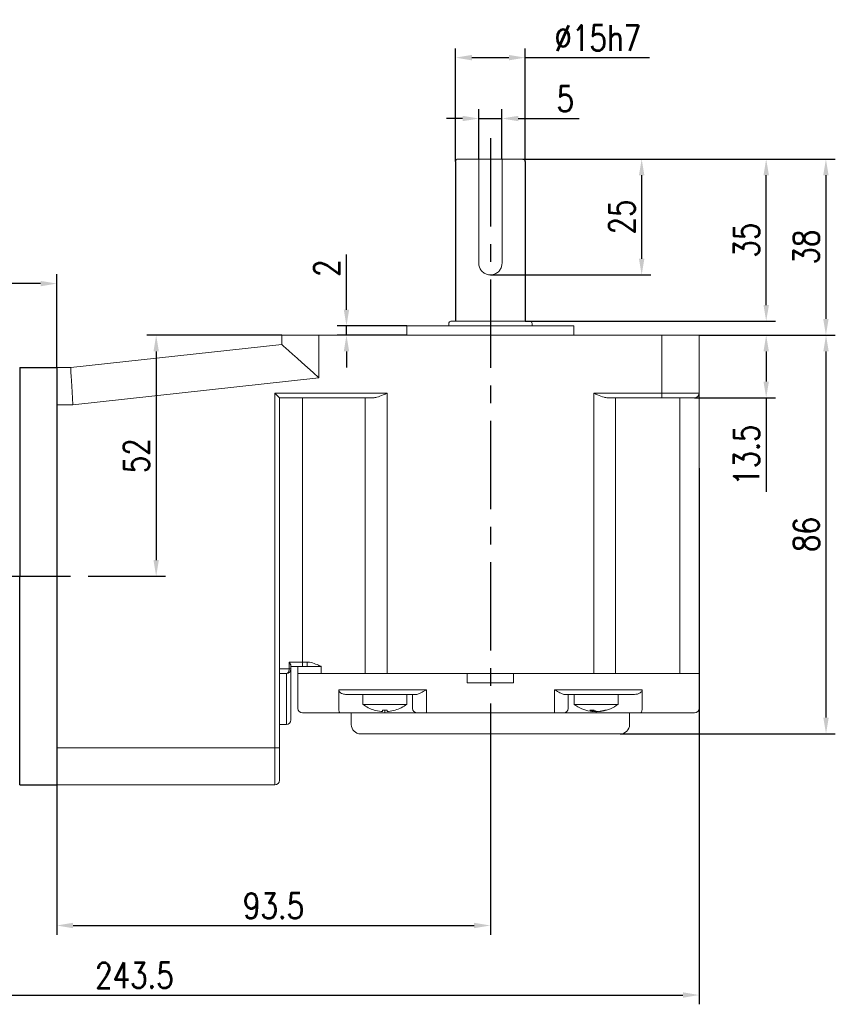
# Model space of a CAD drawing. Header units: inches. Extents: x 837 to 6223, y -2862 to 3098.
# Tile 86 of 139: x 2664 to 2840, y 2539 to 2751. Entities that reach past the tile are written whole.
import ezdxf

# ---------------------------------------------------------------- set-up
doc = ezdxf.new("R2010")
doc.units = ezdxf.units.IN
doc.header["$LTSCALE"] = 10
doc.header["$MEASUREMENT"] = 0
doc.linetypes.add('CENTER', pattern=[10.16, 6.35, -1.27, 1.27, -1.27])
for name, color, linetype in [('1轮廓实线层', 7, 'Continuous'), ('3中心线层', 1, 'CENTER'), ('6文字层', 3, 'Continuous'), ('7标注层', 4, 'Continuous')]:
    doc.layers.add(name, color=color, linetype=linetype)
doc.styles.add('PC_TEXTSTYLE', font='isocp.shx', dxfattribs={"width": 0.8, "bigfont": 'HZFS.SHX'})
doc.styles.add('TH_GBDIM', font='romans.shx', dxfattribs={"width": 0.8, "bigfont": 'gbcbig.shx'})
doc.dimstyles.new('TH_GBDIM', dxfattribs={"dimtxt": 3.5, "dimasz": 2.5, "dimexe": 2, "dimexo": 0, "dimgap": 1, "dimtad": 1, "dimdec": 4, "dimdsep": 46, "dimtxsty": 'TH_GBDIM', "dimcen": 0.09, "dimclrd": 4, "dimclre": 4, "dimclrt": 3, "dimadec": 0, "dimazin": 0, "dimtfac": 1, "dimtdec": 4, "dimtmove": 0, "dimatfit": 3, "dimfxl": 1, "dimtzin": 0, "dimarcsym": 0})

# ---------------------------------------------------------------- blocks, each defined once
blk = doc.blocks.new('*D254')
at = {"layer": '7标注层', "color": 4, "lineweight": -2, "transparency": 16777216}
for p, q in [((2566.95, 2659.81), (2566.95, 2539.02)), ((2810.45, 2654.65), (2810.45, 2539.02)), ((2570.45, 2541.02), (2806.95, 2541.02))]:
    blk.add_line(p, q, dxfattribs=at)
at = {"layer": '7标注层', "color": 4, "transparency": 16777216}
for points in [[(2570.45, 2541.61), (2570.45, 2540.44), (2566.95, 2541.02)], [(2806.95, 2541.61), (2806.95, 2540.44), (2810.45, 2541.02)]]:
    blk.add_solid(points, dxfattribs=at)
at = {"layer": 'Defpoints', "color": 0, "transparency": 16777216}
for p in [(2566.95, 2659.81), (2810.45, 2654.65), (2810.45, 2541.02)]:
    blk.add_point(p, dxfattribs=at)
at = {"layer": '7标注层', "color": 3, "transparency": 16777216, "insert": (2688.7, 2545.27), "char_height": 5.5, "attachment_point": 5, "style": 'TH_GBDIM'}
blk.add_mtext('243.5', dxfattribs=at)
blk = doc.blocks.new('*D271')
at = {"layer": '7标注层', "color": 4, "lineweight": -2, "transparency": 16777216}
for p, q in [((2566.95, 2667.33), (2566.95, 2696.5)), ((2671.95, 2676.37), (2671.95, 2696.5)), ((2668.45, 2694.5), (2570.45, 2694.5))]:
    blk.add_line(p, q, dxfattribs=at)
at = {"layer": '7标注层', "color": 4, "transparency": 16777216}
for points in [[(2570.45, 2695.08), (2570.45, 2693.91), (2566.95, 2694.5)], [(2668.45, 2695.08), (2668.45, 2693.91), (2671.95, 2694.5)]]:
    blk.add_solid(points, dxfattribs=at)
at = {"layer": 'Defpoints', "color": 0, "transparency": 16777216}
for p in [(2566.95, 2694.5), (2671.95, 2676.37), (2566.95, 2667.33)]:
    blk.add_point(p, dxfattribs=at)
at = {"layer": '7标注层', "color": 3, "transparency": 16777216, "insert": (2619.45, 2698.75), "char_height": 5.5, "attachment_point": 5, "style": 'TH_GBDIM'}
blk.add_mtext('105', dxfattribs=at)
blk = doc.blocks.new('*D247')
at = {"layer": '7标注层', "color": 4, "lineweight": -2, "transparency": 16777216}
for p, q in [((2765.45, 2594.32), (2765.45, 2554.02)), ((2671.95, 2586.37), (2671.95, 2554.02)), ((2675.45, 2556.02), (2761.95, 2556.02))]:
    blk.add_line(p, q, dxfattribs=at)
at = {"layer": '7标注层', "color": 4, "transparency": 16777216}
for points in [[(2675.45, 2556.61), (2675.45, 2555.44), (2671.95, 2556.02)], [(2761.95, 2556.61), (2761.95, 2555.44), (2765.45, 2556.02)]]:
    blk.add_solid(points, dxfattribs=at)
at = {"layer": 'Defpoints', "color": 0, "transparency": 16777216}
for p in [(2765.45, 2594.32), (2671.95, 2586.37), (2765.45, 2556.02)]:
    blk.add_point(p, dxfattribs=at)
at = {"layer": '7标注层', "color": 3, "transparency": 16777216, "insert": (2718.7, 2560.27), "char_height": 5.5, "attachment_point": 5, "style": 'TH_GBDIM'}
blk.add_mtext('93.5', dxfattribs=at)
blk = doc.blocks.new('*D255')
at = {"layer": '7标注层', "color": 4, "lineweight": -2, "transparency": 16777216}
for p, q in [((2810.45, 2683.37), (2826.92, 2683.37)), ((2824.92, 2679.87), (2824.92, 2673.37)), ((2809.45, 2669.87), (2826.92, 2669.87)), ((2824.92, 2669.87), (2824.92, 2649.58))]:
    blk.add_line(p, q, dxfattribs=at)
at = {"layer": '7标注层', "color": 4, "transparency": 16777216}
for points in [[(2824.34, 2679.87), (2825.51, 2679.87), (2824.92, 2683.37)], [(2824.34, 2673.37), (2825.51, 2673.37), (2824.92, 2669.87)]]:
    blk.add_solid(points, dxfattribs=at)
at = {"layer": 'Defpoints', "color": 0, "transparency": 16777216}
for p in [(2810.45, 2683.37), (2824.92, 2683.37), (2809.45, 2669.87)]:
    blk.add_point(p, dxfattribs=at)
at = {"layer": '7标注层', "color": 3, "transparency": 16777216, "insert": (2820.67, 2657.47), "char_height": 5.5, "attachment_point": 5, "rotation": 90, "style": 'TH_GBDIM'}
blk.add_mtext('13.5', dxfattribs=at)
blk = doc.blocks.new('*D256')
at = {"layer": '7标注层', "color": 4, "lineweight": -2, "transparency": 16777216}
for p, q in [((2810.45, 2683.37), (2839.82, 2683.37)), ((2837.82, 2600.87), (2837.82, 2679.87)), ((2793.45, 2597.37), (2839.82, 2597.37))]:
    blk.add_line(p, q, dxfattribs=at)
at = {"layer": '7标注层', "color": 4, "transparency": 16777216}
for points in [[(2837.24, 2679.87), (2838.41, 2679.87), (2837.82, 2683.37)], [(2837.24, 2600.87), (2838.41, 2600.87), (2837.82, 2597.37)]]:
    blk.add_solid(points, dxfattribs=at)
at = {"layer": 'Defpoints', "color": 0, "transparency": 16777216}
for p in [(2810.45, 2683.37), (2837.82, 2683.37), (2793.45, 2597.37)]:
    blk.add_point(p, dxfattribs=at)
at = {"layer": '7标注层', "color": 3, "transparency": 16777216, "insert": (2833.57, 2640.37), "char_height": 5.5, "attachment_point": 5, "rotation": 90, "style": 'TH_GBDIM'}
blk.add_mtext('86', dxfattribs=at)
blk = doc.blocks.new('*D257')
at = {"layer": '7标注层', "color": 4, "lineweight": -2, "transparency": 16777216}
for p, q in [((2757.95, 2720.87), (2757.95, 2745.24)), ((2772.95, 2720.87), (2772.95, 2745.24)), ((2761.45, 2743.24), (2769.45, 2743.24)), ((2772.95, 2743.24), (2799.73, 2743.24))]:
    blk.add_line(p, q, dxfattribs=at)
at = {"layer": '7标注层', "color": 4, "transparency": 16777216}
for points in [[(2761.45, 2743.83), (2761.45, 2742.66), (2757.95, 2743.24)], [(2769.45, 2743.83), (2769.45, 2742.66), (2772.95, 2743.24)]]:
    blk.add_solid(points, dxfattribs=at)
at = {"layer": 'Defpoints', "color": 0, "transparency": 16777216}
for p in [(2772.95, 2743.24), (2757.95, 2720.87), (2772.95, 2720.87)]:
    blk.add_point(p, dxfattribs=at)
at = {"layer": '7标注层', "color": 3, "transparency": 16777216, "insert": (2788.59, 2747.49), "char_height": 5.5, "attachment_point": 5, "style": 'TH_GBDIM'}
blk.add_mtext('{%%c15}{}{h7}', dxfattribs=at)
blk = doc.blocks.new('*D258')
at = {"layer": '7标注层', "color": 4, "lineweight": -2, "transparency": 16777216}
for p, q in [((2772.45, 2721.37), (2800.07, 2721.37)), ((2798.07, 2699.87), (2798.07, 2717.87)), ((2765.45, 2696.37), (2800.07, 2696.37))]:
    blk.add_line(p, q, dxfattribs=at)
at = {"layer": '7标注层', "color": 4, "transparency": 16777216}
for points in [[(2797.49, 2717.87), (2798.66, 2717.87), (2798.07, 2721.37)], [(2797.49, 2699.87), (2798.66, 2699.87), (2798.07, 2696.37)]]:
    blk.add_solid(points, dxfattribs=at)
at = {"layer": 'Defpoints', "color": 0, "transparency": 16777216}
for p in [(2772.45, 2721.37), (2798.07, 2721.37), (2765.45, 2696.37)]:
    blk.add_point(p, dxfattribs=at)
at = {"layer": '7标注层', "color": 3, "transparency": 16777216, "insert": (2793.82, 2708.87), "char_height": 5.5, "attachment_point": 5, "rotation": 90, "style": 'TH_GBDIM'}
blk.add_mtext('{25}{}{}', dxfattribs=at)
blk = doc.blocks.new('*D248')
at = {"layer": '7标注层', "color": 4, "lineweight": -2, "transparency": 16777216}
for p, q in [((2777.52, 2721.37), (2839.8, 2721.37)), ((2837.8, 2717.87), (2837.8, 2686.87)), ((2810.45, 2683.37), (2839.8, 2683.37))]:
    blk.add_line(p, q, dxfattribs=at)
at = {"layer": '7标注层', "color": 4, "transparency": 16777216}
for points in [[(2837.22, 2717.87), (2838.38, 2717.87), (2837.8, 2721.37)], [(2837.22, 2686.87), (2838.38, 2686.87), (2837.8, 2683.37)]]:
    blk.add_solid(points, dxfattribs=at)
at = {"layer": 'Defpoints', "color": 0, "transparency": 16777216}
for p in [(2777.52, 2721.37), (2810.45, 2683.37), (2837.8, 2683.37)]:
    blk.add_point(p, dxfattribs=at)
at = {"layer": '7标注层', "color": 3, "transparency": 16777216, "insert": (2833.55, 2702.37), "char_height": 5.5, "attachment_point": 5, "rotation": 90, "style": 'TH_GBDIM'}
blk.add_mtext('38', dxfattribs=at)
blk = doc.blocks.new('*D259')
at = {"layer": '7标注层', "color": 4, "lineweight": -2, "transparency": 16777216}
for p, q in [((2734.42, 2688.87), (2734.42, 2700.8)), ((2747.45, 2685.37), (2732.42, 2685.37)), ((2734.42, 2683.37), (2734.42, 2685.37)), ((2747.45, 2683.37), (2732.42, 2683.37)), ((2734.42, 2679.87), (2734.42, 2676.37))]:
    blk.add_line(p, q, dxfattribs=at)
at = {"layer": '7标注层', "color": 4, "transparency": 16777216}
for points in [[(2733.83, 2688.87), (2735, 2688.87), (2734.42, 2685.37)], [(2733.83, 2679.87), (2735, 2679.87), (2734.42, 2683.37)]]:
    blk.add_solid(points, dxfattribs=at)
at = {"layer": 'Defpoints', "color": 0, "transparency": 16777216}
for p in [(2747.45, 2685.37), (2734.42, 2683.37), (2747.45, 2683.37)]:
    blk.add_point(p, dxfattribs=at)
at = {"layer": '7标注层', "color": 3, "transparency": 16777216, "insert": (2730.17, 2697.84), "char_height": 5.5, "attachment_point": 5, "rotation": 90, "style": 'TH_GBDIM'}
blk.add_mtext('2', dxfattribs=at)
blk = doc.blocks.new('*D264')
at = {"layer": '7标注层', "color": 4, "lineweight": -2, "transparency": 16777216}
for p, q in [((2762.95, 2721.37), (2762.95, 2732.11)), ((2767.95, 2721.37), (2767.95, 2732.11)), ((2759.45, 2730.11), (2755.95, 2730.11)), ((2762.95, 2730.11), (2767.95, 2730.11)), ((2771.45, 2730.11), (2784.56, 2730.11))]:
    blk.add_line(p, q, dxfattribs=at)
at = {"layer": '7标注层', "color": 4, "transparency": 16777216}
for points in [[(2759.45, 2730.69), (2759.45, 2729.53), (2762.95, 2730.11)], [(2771.45, 2730.69), (2771.45, 2729.53), (2767.95, 2730.11)]]:
    blk.add_solid(points, dxfattribs=at)
at = {"layer": 'Defpoints', "color": 0, "transparency": 16777216}
for p in [(2767.95, 2730.11), (2762.95, 2721.37), (2767.95, 2721.37)]:
    blk.add_point(p, dxfattribs=at)
at = {"layer": '7标注层', "color": 3, "transparency": 16777216, "insert": (2781.6, 2734.36), "char_height": 5.5, "attachment_point": 5, "style": 'TH_GBDIM'}
blk.add_mtext('5', dxfattribs=at)
blk = doc.blocks.new('*D265')
at = {"layer": '7标注层', "color": 4, "lineweight": -2, "transparency": 16777216}
for p, q in [((2720.45, 2683.37), (2691.38, 2683.37)), ((2693.38, 2679.87), (2693.38, 2634.87)), ((2680.78, 2631.37), (2695.38, 2631.37))]:
    blk.add_line(p, q, dxfattribs=at)
at = {"layer": '7标注层', "color": 4, "transparency": 16777216}
for points in [[(2692.8, 2679.87), (2693.97, 2679.87), (2693.38, 2683.37)], [(2692.8, 2634.87), (2693.97, 2634.87), (2693.38, 2631.37)]]:
    blk.add_solid(points, dxfattribs=at)
at = {"layer": 'Defpoints', "color": 0, "transparency": 16777216}
for p in [(2720.45, 2683.37), (2680.78, 2631.37), (2693.38, 2631.37)]:
    blk.add_point(p, dxfattribs=at)
at = {"layer": '7标注层', "color": 3, "transparency": 16777216, "insert": (2689.13, 2657.37), "char_height": 5.5, "attachment_point": 5, "rotation": 90, "style": 'TH_GBDIM'}
blk.add_mtext('52', dxfattribs=at)
blk = doc.blocks.new('*D249')
at = {"layer": '7标注层', "color": 4, "lineweight": -2, "transparency": 16777216}
for p, q in [((2772.45, 2721.37), (2826.92, 2721.37)), ((2824.92, 2689.87), (2824.92, 2717.87)), ((2772.95, 2686.37), (2826.92, 2686.37))]:
    blk.add_line(p, q, dxfattribs=at)
at = {"layer": '7标注层', "color": 4, "transparency": 16777216}
for points in [[(2824.34, 2717.87), (2825.51, 2717.87), (2824.92, 2721.37)], [(2824.34, 2689.87), (2825.51, 2689.87), (2824.92, 2686.37)]]:
    blk.add_solid(points, dxfattribs=at)
at = {"layer": 'Defpoints', "color": 0, "transparency": 16777216}
for p in [(2772.45, 2721.37), (2824.92, 2721.37), (2772.95, 2686.37)]:
    blk.add_point(p, dxfattribs=at)
at = {"layer": '7标注层', "color": 3, "transparency": 16777216, "insert": (2820.67, 2703.87), "char_height": 5.5, "attachment_point": 5, "rotation": 90, "style": 'TH_GBDIM'}
blk.add_mtext('35', dxfattribs=at)

msp = doc.modelspace()

# ---------------------------------------------------------------- linework, layer by layer
at = {"color": 7, "linetype": 'Continuous', "lineweight": 15}
for p, q in [((2758.45414, 2721.36512), (2762.95414, 2721.36512)), ((2767.95414, 2721.36512), (2762.95414, 2721.36512)), ((2767.95414, 2721.36512), (2772.45414, 2721.36512)), ((2762.95414, 2698.86512), (2762.95414, 2720.86512)), ((2767.95414, 2720.86512), (2767.95414, 2698.86512)), ((2747.45414, 2685.36512), (2765.45414, 2685.36512)), ((2756.95414, 2686.36512), (2773.95414, 2686.36512)), ((2765.45414, 2685.36512), (2783.45414, 2685.36512)), ((2720.45414, 2681.36512), (2720.45414, 2683.36512)), ((2720.45414, 2683.36512), (2728.45414, 2683.36512)), ((2728.45414, 2683.36512), (2728.45414, 2674.19608)), ((2728.45414, 2683.36512), (2802.45414, 2683.36512)), ((2802.45414, 2670.86512), (2802.45414, 2683.36512)), ((2802.45414, 2683.36512), (2810.45414, 2683.36512)), ((2810.45414, 2683.36512), (2810.45414, 2670.86512)), ((2674.95414, 2676.36512), (2720.45414, 2681.36512)), ((2671.95414, 2676.36512), (2674.95414, 2676.36512)), ((2728.45414, 2674.19608), (2675.39238, 2668.36512)), ((2718.95414, 2670.86512), (2743.1626, 2670.86512)), ((2718.95414, 2594.36512), (2718.95414, 2670.86512)), ((2719.95414, 2669.86512), (2718.95414, 2670.86512)), ((2743.1626, 2670.86512), (2743.1626, 2610.36512)), ((2787.74569, 2670.86512), (2802.45414, 2670.86512)), ((2787.74569, 2610.36512), (2787.74569, 2670.86512)), ((2802.45414, 2670.86512), (2802.45414, 2669.86512)), ((2802.45414, 2670.86512), (2810.45414, 2670.86512)), ((2810.45414, 2670.86512), (2810.45414, 2610.36512)), ((2675.39238, 2668.36512), (2671.95414, 2668.36512)), ((2719.95414, 2669.86512), (2719.95414, 2594.36512)), ((2740.1626, 2669.86512), (2719.95414, 2669.86512)), ((2724.95414, 2669.86512), (2724.95414, 2612.86512)), ((2738.46413, 2610.36512), (2738.46413, 2669.86512)), ((2802.45414, 2669.86512), (2790.74569, 2669.86512)), ((2792.44415, 2669.86512), (2792.44415, 2610.36512)), ((2809.45414, 2669.86512), (2802.45414, 2669.86512)), ((2806.32238, 2610.36512), (2806.32238, 2669.86512)), ((2722.03748, 2612.86512), (2724.95414, 2612.86512)), ((2722.03748, 2611.36512), (2722.03748, 2612.86512)), ((2724.95414, 2612.86512), (2724.95414, 2611.86512)), ((2724.95414, 2612.86512), (2725.95414, 2612.86512)), ((2725.95414, 2612.86512), (2725.95414, 2611.86512)), ((2719.95414, 2611.36512), (2722.03748, 2611.36512)), ((2722.03748, 2611.36512), (2722.45414, 2611.36512)), ((2722.45414, 2612.01265), (2722.45414, 2611.36512)), ((2724.95414, 2611.86512), (2722.45414, 2611.86512)), ((2722.45414, 2611.36512), (2722.45414, 2600.36512)), ((2723.95414, 2611.86512), (2723.95414, 2610.36512)), ((2725.95414, 2611.86512), (2724.95414, 2611.86512)), ((2725.95414, 2611.86512), (2728.61796, 2611.86512)), ((2728.61796, 2611.86512), (2728.95414, 2611.86512)), ((2728.95414, 2611.9713), (2728.95414, 2610.36512)), ((2721.45414, 2610.36512), (2719.95414, 2610.36512)), ((2721.45414, 2599.36512), (2721.45414, 2610.36512)), ((2723.95414, 2602.86512), (2723.95414, 2610.36512)), ((2723.95414, 2610.36512), (2728.84632, 2610.36512)), ((2728.84632, 2610.36512), (2735.73228, 2610.36512)), ((2735.73228, 2610.36512), (2728.95414, 2610.36512)), ((2738.46413, 2610.36512), (2735.73228, 2610.36512)), ((2738.46413, 2610.36512), (2735.73228, 2610.36512)), ((2738.46413, 2610.36512), (2743.1626, 2610.36512)), ((2738.46413, 2610.36512), (2743.1626, 2610.36512)), ((2760.45414, 2610.36512), (2743.1626, 2610.36512)), ((2743.1626, 2610.36512), (2787.74569, 2610.36512)), ((2760.45414, 2610.36512), (2760.45414, 2608.36512)), ((2770.45414, 2608.36512), (2760.45414, 2608.36512)), ((2770.45414, 2608.36512), (2770.45414, 2610.36512)), ((2787.74569, 2610.36512), (2770.45414, 2610.36512)), ((2787.74569, 2610.36512), (2792.44415, 2610.36512)), ((2787.74569, 2610.36512), (2792.44415, 2610.36512)), ((2795.176, 2610.36512), (2792.44415, 2610.36512)), ((2795.176, 2610.36512), (2792.44415, 2610.36512)), ((2795.176, 2610.36512), (2800.92133, 2610.36512)), ((2800.92133, 2610.36512), (2795.176, 2610.36512)), ((2806.32238, 2610.36512), (2800.92133, 2610.36512)), ((2806.32238, 2610.36512), (2800.92133, 2610.36512)), ((2806.32238, 2610.36512), (2810.45414, 2610.36512)), ((2806.32238, 2610.36512), (2810.45414, 2610.36512)), ((2810.45414, 2610.36512), (2810.45414, 2602.86512)), ((2732.74859, 2606.86512), (2735.73228, 2606.86512)), ((2732.74859, 2602.86512), (2732.74859, 2606.86512)), ((2735.73228, 2606.86512), (2738.46413, 2606.86512)), ((2738.46413, 2606.86512), (2743.1626, 2606.86512)), ((2743.1626, 2606.86512), (2751.66761, 2606.86512)), ((2751.66761, 2606.86512), (2751.66761, 2602.86512)), ((2779.24067, 2606.86512), (2787.74569, 2606.86512)), ((2779.24067, 2602.86512), (2779.24067, 2606.86512)), ((2787.74569, 2606.86512), (2792.44415, 2606.86512)), ((2792.44415, 2606.86512), (2795.176, 2606.86512)), ((2795.176, 2606.86512), (2798.15969, 2606.86512)), ((2798.15969, 2606.86512), (2798.15969, 2602.86512)), ((2736.67198, 2605.86512), (2734.38688, 2605.86512)), ((2738.12546, 2605.86512), (2736.67198, 2605.86512)), ((2738.12546, 2605.86512), (2738.29482, 2605.86512)), ((2739.40383, 2605.86512), (2738.29482, 2605.86512)), ((2743.1626, 2605.86512), (2739.40383, 2605.86512)), ((2749.43155, 2605.86512), (2743.1626, 2605.86512)), ((2748.66761, 2602.86512), (2748.66761, 2605.86512)), ((2787.74569, 2605.86512), (2781.47674, 2605.86512)), ((2782.24067, 2605.86512), (2782.24067, 2602.86512)), ((2791.50446, 2605.86512), (2787.74569, 2605.86512)), ((2792.61346, 2605.86512), (2791.50446, 2605.86512)), ((2792.61346, 2605.86512), (2792.78282, 2605.86512)), ((2794.23631, 2605.86512), (2792.78282, 2605.86512)), ((2796.52141, 2605.86512), (2794.23631, 2605.86512)), ((2737.91761, 2603.72792), (2747.41761, 2603.72792)), ((2740.41375, 2602.50483), (2740.40602, 2602.49145)), ((2742.17761, 2602.21931), (2742.17761, 2602.50483)), ((2742.66761, 2602.49145), (2742.66761, 2601.86512)), ((2743.15761, 2602.50483), (2743.15761, 2602.21931)), ((2751.66761, 2602.86512), (2751.66761, 2601.86512)), ((2779.24067, 2602.86512), (2779.24067, 2601.86512)), ((2783.49067, 2603.72792), (2792.99067, 2603.72792)), ((2787.48614, 2602.21931), (2787.48614, 2602.49222)), ((2787.69764, 2602.21931), (2787.69764, 2602.49809)), ((2788.08946, 2602.33842), (2788.08946, 2602.21931)), ((2788.24067, 2602.26871), (2788.24067, 2601.86512)), ((2789.15791, 2602.27005), (2789.15791, 2602.21931)), ((2728.86788, 2601.86512), (2724.95414, 2601.86512)), ((2733.03305, 2601.86512), (2728.86788, 2601.86512)), ((2742.66761, 2601.86512), (2733.03305, 2601.86512)), ((2749.66761, 2601.86512), (2742.66761, 2601.86512)), ((2751.66761, 2601.86512), (2749.66761, 2601.86512)), ((2779.24067, 2601.86512), (2751.66761, 2601.86512)), ((2781.24067, 2601.86512), (2779.24067, 2601.86512)), ((2788.24067, 2601.86512), (2781.24067, 2601.86512)), ((2797.87523, 2601.86512), (2788.24067, 2601.86512)), ((2800.74768, 2601.86512), (2797.87523, 2601.86512)), ((2806.14874, 2601.86512), (2800.74768, 2601.86512)), ((2809.45414, 2601.86512), (2806.14874, 2601.86512)), ((2719.95414, 2599.36512), (2721.45414, 2599.36512)), ((2793.45414, 2597.36512), (2737.45414, 2597.36512)), ((2671.95414, 2594.36512), (2718.95414, 2594.36512)), ((2718.95414, 2586.36512), (2718.95414, 2594.36512)), ((2719.95414, 2594.36512), (2718.95414, 2594.36512)), ((2719.95414, 2594.36512), (2719.95414, 2587.36512)), ((2718.95414, 2586.36512), (2671.95414, 2586.36512))]:
    msp.add_line(p, q, dxfattribs=at)
for p, q in [((2757.95414, 2720.86512), (2757.95414, 2686.36512)), ((2772.95414, 2720.86512), (2772.95414, 2686.36512)), ((2663.95414, 2676.36512), (2671.95414, 2676.36512)), ((2663.95414, 2676.36512), (2663.95414, 2676.36213)), ((2663.95414, 2676.36512), (2663.95414, 2631.36512)), ((2663.95414, 2586.36512), (2663.95414, 2631.36512)), ((2663.95414, 2586.36512), (2663.95414, 2586.36811)), ((2663.95414, 2586.36512), (2671.95414, 2586.36512)), ((2663.95414, 2586.36512), (2671.95414, 2586.36512))]:
    msp.add_line(p, q)
at = {"color": 7, "linetype": 'Continuous', "lineweight": 15, "flags": 128}
for points in [[(2720.45414, 2681.36512), (2720.55263, 2681.27685), (2720.84569, 2681.01424), (2721.32609, 2680.58374), (2721.98201, 2679.99595), (2722.79729, 2679.26535), (2723.75186, 2678.40993), (2724.82222, 2677.45075), (2725.98201, 2676.41144), (2727.20267, 2675.31757), (2728.45414, 2674.19608)], [(2674.95414, 2676.36512), (2674.9608, 2676.24358), (2674.98057, 2675.88266), (2675.01286, 2675.29332), (2675.05667, 2674.49347), (2675.11069, 2673.50742), (2675.17326, 2672.36512), (2675.2425, 2671.10128), (2675.31628, 2669.7543), (2675.39238, 2668.36512)], [(2722.03748, 2611.36512), (2722.02627, 2611.17003), (2721.99307, 2610.98244), (2721.93917, 2610.80955), (2721.86662, 2610.65801), (2721.77822, 2610.53365), (2721.67737, 2610.44124), (2721.56794, 2610.38433), (2721.45414, 2610.36512)], [(2728.68459, 2611.99951), (2728.67623, 2611.98265), (2728.66787, 2611.96579), (2728.65952, 2611.94895), (2728.65118, 2611.93213), (2728.64285, 2611.91532), (2728.63454, 2611.89855), (2728.62624, 2611.88181), (2728.61796, 2611.86512)], [(2744.92148, 2602.50483), (2744.92486, 2602.49898), (2744.92727, 2602.4948), (2744.92872, 2602.49228), (2744.92921, 2602.49145)], [(2787.69764, 2602.21931), (2787.52614, 2602.23996), (2787.50887, 2602.24228)]]:
    msp.add_lwpolyline(points, dxfattribs=at)
at = {"color": 7, "linetype": 'Continuous', "lineweight": 15}
for centre, radius, start, end in [((2758.45414, 2720.86512), 0.5, 90, 180), ((2772.45414, 2720.86512), 0.5, 0, 90), ((2756.95414, 2685.86512), 0.5, 90, 180), ((2773.95414, 2685.86512), 0.5, 0, 90), ((2809.45414, 2670.86512), 1, 270, 0), ((2721.45414, 2611.36512), 1, 270, 0), ((2724.95414, 2602.86512), 1, 180, 270), ((2742.66761, 2610.16512), 8, 233.5764264, 253.5786384), ((2742.66761, 2610.16512), 7.98498, 253.6046715, 264.3221101), ((2742.66761, 2611.46879), 8.97734, 266.8711338, 273.1288662), ((2742.66761, 2610.16512), 7.98498, 275.6778899, 286.3953285), ((2742.66761, 2610.16512), 8, 286.4213616, 306.4235736), ((2749.66761, 2602.86512), 1, 180, 270), ((2781.24067, 2602.86512), 1, 270, 0), ((2788.24067, 2610.16512), 8, 233.5764264, 260.7696774), ((2787.38003, 2610.16069), 7.66924, 266.6147021, 273.3852979), ((2787.90682, 2603.73285), 1.57091, 231.4185781, 254.4667605), ((2788.05438, 2609.01595), 6.83583, 260.7658585, 263.8616047), ((2788.81257, 2603.73285), 1.57091, 231.4185781, 254.4667605), ((2787.7522, 2603.50793), 1.33202, 284.6667544, 291.513204), ((2788.04513, 2609.0673), 6.8877, 276.1556513, 287.6774585), ((2788.41935, 2609.0673), 6.8877, 276.1556513, 287.6774585), ((2788.24067, 2610.16512), 8, 279.2303226, 306.4235736), ((2790.32375, 2603.80551), 1.31407, 261.8139856, 278.1860144), ((2809.45414, 2602.86512), 1, 270, 0), ((2721.45414, 2600.36512), 1, 270, 0), ((2737.45414, 2599.36512), 2, 180, 270), ((2793.45414, 2599.36512), 2, 270, 0), ((2718.95414, 2587.36512), 1, 270, 0)]:
    msp.add_arc(centre, radius, start, end, dxfattribs=at)
for points, knots in [([(2762.95414, 2721.36512), (2762.95414, 2721.35907), (2762.95414, 2721.34697), (2762.95414, 2721.25143), (2762.95414, 2721.11281), (2762.95414, 2720.97459), (2762.95414, 2720.8915), (2762.95414, 2720.86512)], [0, 0, 0, 0, 0.233369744, 0.467050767, 0.691530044, 0.902046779, 1, 1, 1, 1]), ([(2767.95414, 2720.86512), (2767.95414, 2720.91891), (2767.95414, 2721.02646), (2767.95414, 2721.17053), (2767.95414, 2721.2833), (2767.95414, 2721.35306), (2767.95414, 2721.3613), (2767.95414, 2721.36512)], [0, 0, 0, 0, 0.198786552, 0.397408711, 0.600670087, 0.815045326, 1, 1, 1, 1]), ([(2767.95414, 2698.86512), (2767.92808, 2698.59284), (2767.876, 2698.04866), (2767.47189, 2697.31864), (2766.86465, 2696.74256), (2766.08174, 2696.39498), (2765.23582, 2696.32914), (2764.43542, 2696.53479), (2763.74269, 2696.98083), (2763.22148, 2697.63997), (2762.98058, 2698.31436), (2762.96047, 2698.73322), (2762.95414, 2698.86512)], [0, 0, 0, 0, 0.103244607, 0.206344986, 0.313119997, 0.422625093, 0.528289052, 0.629840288, 0.732767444, 0.840539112, 0.949782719, 1, 1, 1, 1]), ([(2743.1626, 2670.86512), (2743.15829, 2670.86319), (2742.88049, 2670.73893), (2742.13802, 2670.41172), (2741.10982, 2669.97597), (2740.42325, 2669.89562), (2740.1626, 2669.86512)], [0, 0, 0, 0, 0.004181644, 0.26994157, 0.72284205, 1, 1, 1, 1]), ([(2790.74569, 2669.86512), (2790.48503, 2669.89562), (2789.79846, 2669.97597), (2788.77027, 2670.41174), (2788.02778, 2670.73892), (2787.74999, 2670.86319), (2787.74569, 2670.86512)], [0, 0, 0, 0, 0.277158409, 0.730058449, 0.995818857, 1, 1, 1, 1]), ([(2722.03748, 2612.86512), (2722.03863, 2612.86356), (2722.08755, 2612.79751), (2722.2314, 2612.58872), (2722.40848, 2612.27579), (2722.44063, 2612.09049), (2722.45414, 2612.01265)], [0, 0, 0, 0, 0.004957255, 0.210261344, 0.668256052, 1, 1, 1, 1]), ([(2725.95414, 2612.86512), (2726.01575, 2612.86378), (2726.5193, 2612.85282), (2727.46411, 2612.59044), (2728.27293, 2612.19882), (2728.68459, 2611.99951)], [0, 0, 0, 0, 0.064072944, 0.52365759, 1, 1, 1, 1]), ([(2728.68459, 2611.99951), (2728.70336, 2611.98927), (2728.74602, 2611.96599), (2728.80055, 2611.94462), (2728.86509, 2611.93874), (2728.90941, 2611.95127), (2728.94377, 2611.96639), (2728.95224, 2611.9704), (2728.95414, 2611.9713)], [0, 0, 0, 0, 0.224845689, 0.51103387, 0.604748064, 0.901630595, 0.977879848, 1, 1, 1, 1]), ([(2734.38688, 2605.86512), (2734.12575, 2605.8903), (2733.68264, 2605.93302), (2733.18328, 2606.18596), (2732.91072, 2606.43261), (2732.77277, 2606.65174), (2732.75619, 2606.798), (2732.74859, 2606.86512)], [0, 0, 0, 0, 0.375456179, 0.637100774, 0.789766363, 0.903516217, 1, 1, 1, 1]), ([(2751.66761, 2606.86512), (2751.66445, 2606.86329), (2751.60726, 2606.83026), (2751.20576, 2606.59843), (2750.56577, 2606.23802), (2749.86632, 2605.9169), (2749.5505, 2605.87929), (2749.43155, 2605.86512)], [0, 0, 0, 0, 0.004008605, 0.072495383, 0.508977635, 0.815042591, 1, 1, 1, 1]), ([(2781.47674, 2605.86512), (2781.35778, 2605.87929), (2781.04197, 2605.9169), (2780.34251, 2606.23802), (2779.70253, 2606.59844), (2779.30102, 2606.83025), (2779.24383, 2606.86329), (2779.24067, 2606.86512)], [0, 0, 0, 0, 0.184957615, 0.491023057, 0.927504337, 0.995991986, 1, 1, 1, 1]), ([(2798.15969, 2606.86512), (2798.1525, 2606.79988), (2798.13635, 2606.65355), (2797.98826, 2606.41669), (2797.66931, 2606.14474), (2797.15662, 2605.91697), (2796.73399, 2605.88247), (2796.52141, 2605.86512)], [0, 0, 0, 0, 0.093757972, 0.210303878, 0.391081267, 0.693703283, 1, 1, 1, 1]), ([(2733.03305, 2601.86512), (2733.03227, 2601.86513), (2733.00859, 2601.86538), (2732.95393, 2601.89189), (2732.8746, 2602.01844), (2732.80526, 2602.24624), (2732.75783, 2602.53782), (2732.75167, 2602.75599), (2732.74859, 2602.86512)], [0, 0, 0, 0, 0.005543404, 0.167838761, 0.383691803, 0.591587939, 0.795726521, 1, 1, 1, 1]), ([(2741.87761, 2602.21931), (2741.91114, 2602.21631), (2741.9782, 2602.21029), (2742.06788, 2602.20648), (2742.1356, 2602.20724), (2742.17223, 2602.21199), (2742.17605, 2602.21719), (2742.17761, 2602.21931)], [0, 0, 0, 0, 0.213877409, 0.427807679, 0.640595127, 0.852877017, 1, 1, 1, 1]), ([(2743.15761, 2602.21931), (2743.16088, 2602.21631), (2743.16742, 2602.21029), (2743.21868, 2602.20648), (2743.2941, 2602.20724), (2743.37847, 2602.21199), (2743.43463, 2602.21719), (2743.45761, 2602.21931)], [0, 0, 0, 0, 0.213882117, 0.427812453, 0.640593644, 0.852881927, 1, 1, 1, 1]), ([(2787.32343, 2602.21931), (2787.35316, 2602.21631), (2787.41265, 2602.21029), (2787.47596, 2602.20648), (2787.50975, 2602.20724), (2787.51138, 2602.21199), (2787.49347, 2602.21719), (2787.48614, 2602.21931)], [0, 0, 0, 0, 0.213879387, 0.427808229, 0.640594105, 0.852881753, 1, 1, 1, 1]), ([(2788.08946, 2602.21931), (2788.07364, 2602.21631), (2788.04198, 2602.21029), (2787.96036, 2602.20648), (2787.86481, 2602.20724), (2787.77284, 2602.21199), (2787.71948, 2602.21719), (2787.69764, 2602.21931)], [0, 0, 0, 0, 0.2138777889, 0.4278050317, 0.6405967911, 0.8528828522, 1, 1, 1, 1]), ([(2788.39188, 2602.21931), (2788.4077, 2602.21631), (2788.43936, 2602.21029), (2788.52098, 2602.20648), (2788.61653, 2602.20724), (2788.7085, 2602.21199), (2788.76186, 2602.21719), (2788.7837, 2602.21931)], [0, 0, 0, 0, 0.213877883, 0.42780522, 0.640594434, 0.85288063, 1, 1, 1, 1]), ([(2789.15791, 2602.21931), (2789.12808, 2602.21629), (2789.06841, 2602.21025), (2789.00653, 2602.20663), (2788.97364, 2602.20669), (2788.97587, 2602.20971), (2788.97663, 2602.21073)], [0, 0, 0, 0, 0.28515514, 0.570384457, 0.854081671, 1, 1, 1, 1]), ([(2798.15969, 2602.86512), (2798.15661, 2602.75599), (2798.15045, 2602.53782), (2798.10303, 2602.24624), (2798.03368, 2602.01844), (2797.95435, 2601.89189), (2797.8997, 2601.86538), (2797.87601, 2601.86513), (2797.87523, 2601.86512)], [0, 0, 0, 0, 0.204273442, 0.408411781, 0.616307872, 0.832161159, 0.994456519, 1, 1, 1, 1])]:
    msp.add_open_spline(points, degree=3, knots=knots, dxfattribs=at)
for points in [[(2747.45414, 2685.36512), (2747.45414, 2683.36512)], [(2756.45414, 2685.86512), (2756.45414, 2685.36512)], [(2774.45414, 2685.36512), (2774.45414, 2685.86512)], [(2783.45414, 2683.36512), (2783.45414, 2685.36512)], [(2737.91761, 2605.86512), (2737.91761, 2603.72792)], [(2747.41761, 2603.72792), (2747.41761, 2605.86512)], [(2783.49067, 2605.86512), (2783.49067, 2603.72792)], [(2792.99067, 2603.72792), (2792.99067, 2605.86512)], [(2787.50887, 2602.21073), (2787.50887, 2602.49258)], [(2788.97247, 2602.24228), (2788.97247, 2602.21073)], [(2735.45414, 2601.86512), (2735.45414, 2599.36512)], [(2795.45414, 2599.36512), (2795.45414, 2601.86512)]]:
    msp.add_open_spline(points, degree=1, dxfattribs=at)
at = {"layer": '1轮廓实线层'}
msp.add_line((2671.95414, 2676.36512), (2671.95414, 2586.36512), dxfattribs=at)
at = {"layer": '3中心线层', "ltscale": 0.3}
for p, q in [((2765.45414, 2725.85141), (2765.45414, 2594.31628)), ((2625.38904, 2631.36512), (2680.7818, 2631.36512))]:
    msp.add_line(p, q, dxfattribs=at)

# ---------------------------------------------------------------- texts
at = {"layer": '6文字层', "color": 7, "insert": (2649.7187, 2563.43401), "char_height": 5, "width": 18.2326587, "attachment_point": 1, "style": 'PC_TEXTSTYLE'}
msp.add_mtext('{\\C3;黑红白}', dxfattribs=at)

# ---------------------------------------------------------------- dimensions: what is measured, and where the dimension line sits
at = {"layer": '7标注层'}
dim = msp.add_linear_dim(base=(2772.95414, 2743.2436), p1=(2757.95414, 2720.86512), p2=(2772.95414, 2720.86512), text='{%%c<>}{}{h7}', dimstyle='TH_GBDIM', override={"dimtxt": 5.5, "dimasz": 3.5, "dimgap": 1.5, "dimdec": 1, "dimadec": 1}, dxfattribs=at)
dim.commit()
dim.dimension.update_dxf_attribs({"geometry": '*D257', "text_midpoint": (2788.59224, 2743.2436), "dimtype": 160})
for base, p1, p2, override, picture, middle in [((2767.95414, 2730.10894), (2762.95414, 2721.36512), (2767.95414, 2721.36512), {"dimtxt": 5.5, "dimasz": 3.5, "dimgap": 1.5, "dimdec": 1, "dimadec": 1}, '*D264', (2781.59566, 2730.10894)), ((2810.45414, 2541.02189), (2566.95414, 2659.81428), (2810.45414, 2654.65167), {"dimtxt": 5.5, "dimasz": 3.5, "dimgap": 1.5, "dimtad": 1, "dimjust": 0, "dimdec": 1, "dimlfac": 1, "dimse1": 0, "dimse2": 0, "dimsd1": 0, "dimsd2": 0, "dimadec": 1}, '*D254', (2688.70414, 2541.02189)), ((2765.45414, 2556.02434), (2671.95414, 2586.36512), (2765.45414, 2594.31628), {"dimtxt": 5.5, "dimasz": 3.5, "dimgap": 1.5, "dimdec": 1, "dimadec": 1}, '*D247', (2718.70414, 2556.02434))]:
    dim = msp.add_linear_dim(base=base, p1=p1, p2=p2, dimstyle='TH_GBDIM', override=override, dxfattribs=at)
    dim.commit()
    dim.dimension.update_dxf_attribs({"geometry": picture, "text_midpoint": middle, "dimtype": 160})
dim = msp.add_linear_dim(base=(2798.07196, 2721.36512), p1=(2765.4533, 2696.36522), p2=(2772.45414, 2721.36512), angle=90, text='{<>}{}{}', dimstyle='TH_GBDIM', override={"dimtxt": 5.5, "dimasz": 3.5, "dimgap": 1.5, "dimdec": 1, "dimadec": 1}, dxfattribs=at)
dim.commit()
dim.dimension.update_dxf_attribs({"geometry": '*D258', "text_midpoint": (2798.07196, 2708.86517), "dimtype": 160})
for base, p1, p2, picture, middle in [((2824.92222, 2721.36512), (2772.95414, 2686.36512), (2772.45414, 2721.36512), '*D249', (2824.92222, 2703.86512)), ((2837.8006, 2683.36512), (2777.52277, 2721.36512), (2810.45414, 2683.36512), '*D248', (2837.8006, 2702.36512)), ((2734.41659, 2683.36512), (2747.45414, 2685.36512), (2747.45414, 2683.36512), '*D259', (2734.41659, 2697.83787)), ((2824.92222, 2683.36512), (2809.45414, 2669.86512), (2810.45414, 2683.36512), '*D255', (2824.92222, 2657.47464))]:
    dim = msp.add_linear_dim(base=base, p1=p1, p2=p2, angle=90, dimstyle='TH_GBDIM', override={"dimtxt": 5.5, "dimasz": 3.5, "dimgap": 1.5, "dimdec": 1, "dimadec": 1}, dxfattribs=at)
    dim.commit()
    dim.dimension.update_dxf_attribs({"geometry": picture, "text_midpoint": middle, "dimtype": 160})
dim = msp.add_linear_dim(base=(2566.95414, 2694.49654), p1=(2671.95414, 2676.36512), p2=(2566.95414, 2667.33461), dimstyle='TH_GBDIM', override={"dimtxt": 5.5, "dimasz": 3.5, "dimgap": 1.5, "dimtad": 1, "dimjust": 0, "dimdec": 1, "dimlfac": 1, "dimse1": 0, "dimse2": 0, "dimsd1": 0, "dimsd2": 0, "dimadec": 1}, dxfattribs=at)
dim.commit()
dim.dimension.update_dxf_attribs({"geometry": '*D271', "text_midpoint": (2619.45414, 2698.74654)})
for base, p1, p2, picture, middle in [((2693.38272, 2631.36512), (2720.45414, 2683.36512), (2680.7818, 2631.36512), '*D265', (2689.13272, 2657.36512)), ((2837.82312, 2683.36512), (2793.45414, 2597.36512), (2810.45414, 2683.36512), '*D256', (2833.57312, 2640.36512))]:
    dim = msp.add_linear_dim(base=base, p1=p1, p2=p2, angle=90, dimstyle='TH_GBDIM', override={"dimtxt": 5.5, "dimasz": 3.5, "dimgap": 1.5, "dimdec": 1, "dimadec": 1}, dxfattribs=at)
    dim.commit()
    dim.dimension.update_dxf_attribs({"geometry": picture, "text_midpoint": middle})

doc.saveas('drawing.dxf')
